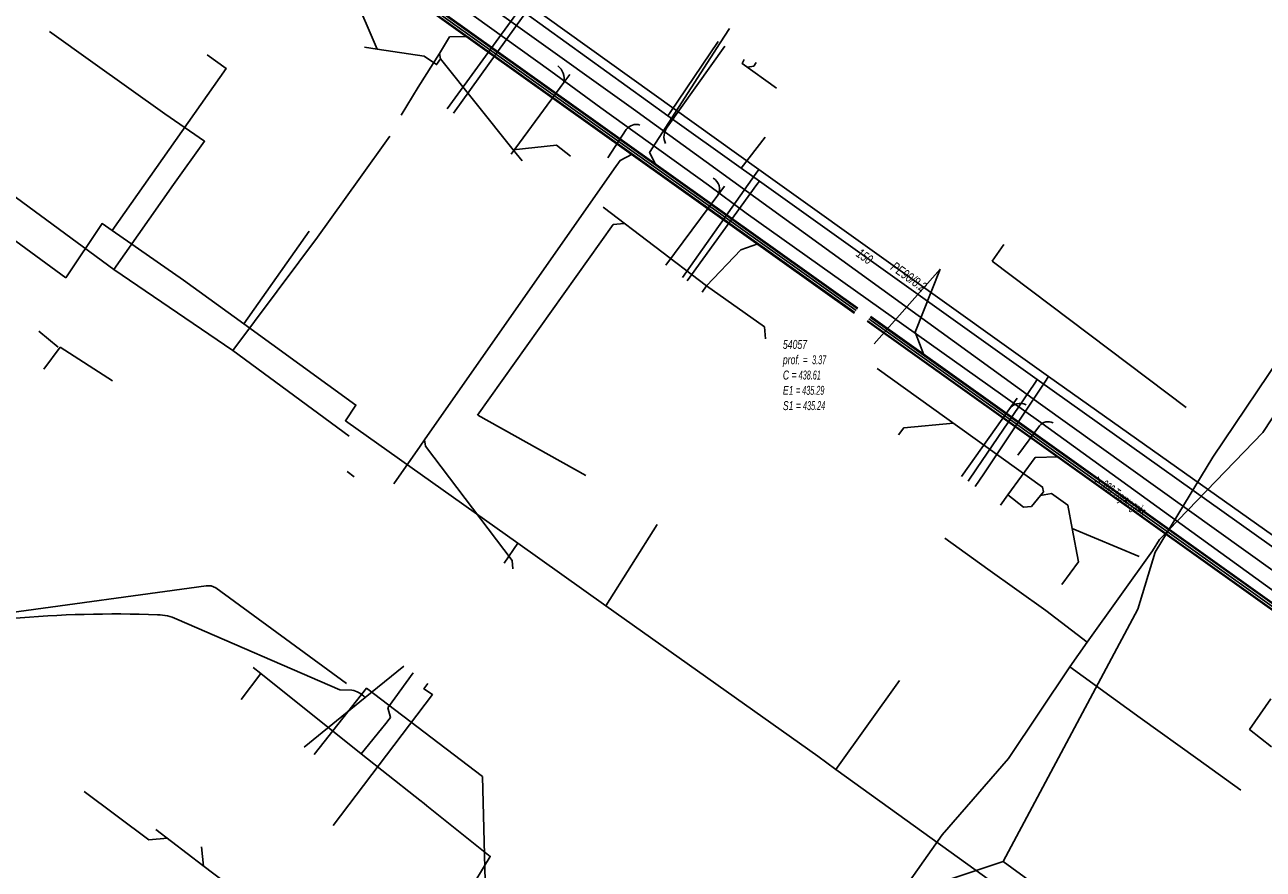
# Model space of a CAD drawing. Header units: metres. Extents: x 2695563 to 2696938, y 1260544 to 1262032.
# Tile 166 of 256: x 2696141 to 2696211, y 1261511 to 1261559. Entities that reach past the tile are written whole.
import ezdxf

# ---------------------------------------------------------------- set-up
doc = ezdxf.new("R2010")
doc.units = ezdxf.units.M
doc.header["$LTSCALE"] = 100
doc.linetypes.add('AUSGEZOGEN', pattern=[0])
for name, color, linetype in [('Eau portable_Cadastre des conduites_Conduite', 171, 'AUSGEZOGEN'), ('Eau potable_Cadastre des conduites_Conduite_Texte', 171, 'AUSGEZOGEN'), ('EU_Cadastre des conduites', 24, 'AUSGEZOGEN'), ('EU_Cadastre des conduites – Texte', 7, 'AUSGEZOGEN'), ('EU_Cadastre des conduites_Regard normalisé – Texte', 24, 'AUSGEZOGEN'), ('Gaz_Cadastre des conduites_Conduite', 32, 'AUSGEZOGEN'), ('Gaz_Cadastre des conduites_Conduite_Texte', 32, 'AUSGEZOGEN'), ('Réseau électrique_Cadastre des conduite_Bord du tracé', 1, 'AUSGEZOGEN'), ('Réseau électrique_Cadastre des conduite_Tronçon de tracé', 1, 'AUSGEZOGEN'), ('TV_Cadastre des conduites_CONDUITE', 92, 'AUSGEZOGEN'), ('Télécommunications_SW_Cadastre des conduites_Bord du tracé', 94, 'AUSGEZOGEN')]:
    doc.layers.add(name, color=color, linetype=linetype)
doc.styles.add('ARIAL', font='arial.ttf')

# ---------------------------------------------------------------- blocks, each defined once
blk = doc.blocks.new('COMPLEXOBJECT_1636')
at = {"layer": 'Réseau électrique_Cadastre des conduite_Bord du tracé', "color": 1, "linetype": 'AUSGEZOGEN', "transparency": 33554687}
for points in [[(6213.247, 11525.361), (6213.746, 11526.058), (6197.2, 11537.898), (6174.251, 11554.532), (6155.091, 11568.252), (6145.699, 11574.988)], [(6144.677, 11574.5), (6148.545, 11571.707), (6157.356, 11565.476), (6169.598, 11556.684), (6172.409, 11554.613), (6178.488, 11550.242), (6180.617, 11548.662), (6197.089, 11536.96), (6211.868, 11526.262), (6213.247, 11525.361)]]:
    blk.add_lwpolyline(points, dxfattribs=at)
blk = doc.blocks.new('COMPLEXOBJECT_1950')
at = {"layer": 'Réseau électrique_Cadastre des conduite_Tronçon de tracé', "color": 1, "linetype": 'AUSGEZOGEN', "transparency": 33554687}
blk.add_line((6158.073, 11522.146), (6150.701, 11527.541), dxfattribs=at)
blk.add_arc((6150.298, 11526.947), 0.718, 55.84515, 99.99498, dxfattribs=at)
blk = doc.blocks.new('COMPLEXOBJECT_1967')
at = {"layer": 'Réseau électrique_Cadastre des conduite_Tronçon de tracé', "color": 1, "linetype": 'AUSGEZOGEN', "transparency": 33554687}
blk.add_line((6176.153, 11553.51), (6179.411, 11558.09), dxfattribs=at)
blk.add_arc((6176.868, 11552.975), 0.892, 143.20233, 204.87799, dxfattribs=at)
blk = doc.blocks.new('COMPLEXOBJECT_2561')
at = {"layer": 'Réseau électrique_Cadastre des conduite_Tronçon de tracé', "color": 1, "linetype": 'AUSGEZOGEN', "transparency": 33554687}
blk.add_line((6157.707, 11521.789), (6148.504, 11525.78), dxfattribs=at)
blk.add_arc((6147.364, 11523.326), 2.706, 65.08851, 88.6266, dxfattribs=at)
blk = doc.blocks.new('COMPLEXOBJECT_2670')
at = {"layer": 'Réseau électrique_Cadastre des conduite_Tronçon de tracé', "color": 1, "linetype": 'AUSGEZOGEN', "transparency": 33554687}
blk.add_line((6195.934, 11535.027), (6197.139, 11536.677), dxfattribs=at)
blk.add_arc((6197.629, 11536.281), 0.63, 63.1394, 141.04001, dxfattribs=at)
blk = doc.blocks.new('COMPLEXOBJECT_2684')
at = {"layer": 'Réseau électrique_Cadastre des conduite_Tronçon de tracé', "color": 1, "linetype": 'AUSGEZOGEN', "transparency": 33554687}
blk.add_line((6173.852, 11553.384), (6172.803, 11551.797), dxfattribs=at)
blk.add_arc((6174.407, 11552.983), 0.685, 71.57092, 144.18214, dxfattribs=at)

msp = doc.modelspace()

# ---------------------------------------------------------------- hatches: boundary and pattern name
at = {"layer": 'Réseau électrique_Cadastre des conduite_Bord du tracé', "lineweight": 18, "transparency": 33554687}
h = msp.add_hatch(dxfattribs=at)
h.set_pattern_fill('MUSTER', color=1, scale=6075, style=0, pattern_type=2)
h.set_pattern_definition([(0, (2708005, 1273150), (6075, 6075), [6075, -6075]), (90, (2708005, 1273150), (-6075, 6075), [6075, -6075])])
h.paths.add_polyline_path([(2696214.217, 1261525.171), (2696214.716, 1261525.868), (2696198.17, 1261537.708), (2696175.221, 1261554.342), (2696156.061, 1261568.062), (2696146.669, 1261574.798), (2696146.604, 1261574.844), (2696146.538, 1261574.888), (2696146.471, 1261574.93), (2696146.403, 1261574.97), (2696146.333, 1261575.009), (2696146.263, 1261575.046), (2696146.192, 1261575.082), (2696146.12, 1261575.115), (2696146.047, 1261575.147), (2696145.973, 1261575.176), (2696145.899, 1261575.204), (2696145.824, 1261575.23), (2696145.748, 1261575.254), (2696145.672, 1261575.276), (2696145.595, 1261575.297), (2696145.518, 1261575.315), (2696145.44, 1261575.331), (2696145.362, 1261575.345), (2696145.284, 1261575.358), (2696145.205, 1261575.368), (2696145.126, 1261575.376), (2696145.047, 1261575.383), (2696144.968, 1261575.387), (2696144.889, 1261575.389), (2696144.809, 1261575.39), (2696144.73, 1261575.388), (2696144.65, 1261575.384), (2696144.571, 1261575.378), (2696144.492, 1261575.371), (2696144.414, 1261575.361), (2696144.335, 1261575.349), (2696144.471, 1261574.657), (2696144.561, 1261574.649), (2696144.598, 1261574.645), (2696144.634, 1261574.64), (2696144.671, 1261574.635), (2696144.707, 1261574.629), (2696144.744, 1261574.623), (2696144.78, 1261574.617), (2696144.816, 1261574.61), (2696144.853, 1261574.602), (2696144.889, 1261574.594), (2696144.925, 1261574.586), (2696144.961, 1261574.577), (2696144.996, 1261574.568), (2696145.032, 1261574.558), (2696145.067, 1261574.548), (2696145.103, 1261574.538), (2696145.138, 1261574.527), (2696145.173, 1261574.515), (2696145.208, 1261574.503), (2696145.243, 1261574.491), (2696145.278, 1261574.478), (2696145.312, 1261574.465), (2696145.346, 1261574.451), (2696145.381, 1261574.437), (2696145.415, 1261574.423), (2696145.448, 1261574.408), (2696145.482, 1261574.393), (2696145.515, 1261574.377), (2696145.549, 1261574.361), (2696145.582, 1261574.344), (2696145.614, 1261574.327), (2696145.647, 1261574.31), (2696149.515, 1261571.517), (2696158.326, 1261565.286), (2696170.568, 1261556.494), (2696173.379, 1261554.423), (2696179.458, 1261550.052), (2696181.587, 1261548.472), (2696198.059, 1261536.77), (2696212.838, 1261526.072)], flags=0)

# ---------------------------------------------------------------- linework, layer by layer
at = {"layer": 'Eau portable_Cadastre des conduites_Conduite', "color": 7, "linetype": 'AUSGEZOGEN', "transparency": 33554687}
for p, q in [((2696181.305, 1261551.01), (2696182.66, 1261552.766)), ((2696153.115, 1261521.054), (2696154.22, 1261522.52))]:
    msp.add_line(p, q, dxfattribs=at)
for points in [[(2696236.131, 1261511.368), (2696234.611, 1261512.855), (2696234.143, 1261513.284), (2696232.343, 1261514.851), (2696222.763, 1261521.44), (2696222.226, 1261521.795), (2696216.277, 1261526.05), (2696212.894, 1261528.496), (2696197.985, 1261539.099), (2696182.323, 1261550.29), (2696181.305, 1261551.01), (2696177.163, 1261553.969), (2696169.139, 1261559.759), (2696156.312, 1261569.024), (2696153.225, 1261571.18), (2696152.551, 1261571.681), (2696144.818, 1261577.199), (2696144.516, 1261577.414), (2696142.665, 1261578.735)], [(2696169.139, 1261559.759), (2696169.011, 1261559.58), (2696165.083, 1261554.112)], [(2696177.163, 1261553.969), (2696177.286, 1261554.151), (2696180.007, 1261558.166)], [(2696182.323, 1261550.29), (2696182.183, 1261550.095), (2696178.257, 1261544.657)], [(2696197.985, 1261539.099), (2696197.85, 1261538.9), (2696194.562, 1261534.061), (2696194.088, 1261533.364)], [(2696162.92, 1261515.59), (2696159.87, 1261517.99), (2696154.22, 1261522.52), (2696153.78, 1261522.87)], [(2696161.26, 1261519.714), (2696161.445, 1261519.944), (2696161.524, 1261520.041), (2696161.374, 1261520.592), (2696162.799, 1261522.571)], [(2696159.87, 1261517.99), (2696161.011, 1261519.405), (2696161.26, 1261519.714)], [(2696162.92, 1261515.59), (2696163.177, 1261515.384), (2696163.423, 1261515.188), (2696163.579, 1261515.064), (2696167.15, 1261512.21), (2696165.42, 1261509.36)]]:
    msp.add_lwpolyline(points, dxfattribs=at)
at = {"layer": 'EU_Cadastre des conduites', "color": 255, "transparency": 33554687}
for p, q in [((2696147.382, 1261571.773), (2696187.776, 1261542.986)), ((2696188.503, 1261542.519), (2696226.436, 1261515.46))]:
    msp.add_line(p, q, dxfattribs=at)
at = {"layer": 'EU_Cadastre des conduites', "linetype": 'AUSGEZOGEN', "transparency": 33554687}
for p, q in [((2696147.458, 1261571.879), (2696187.852, 1261543.092)), ((2696147.469, 1261571.895), (2696187.863, 1261543.108)), ((2696147.481, 1261571.911), (2696187.875, 1261543.124)), ((2696147.283, 1261571.635), (2696187.677, 1261542.848)), ((2696147.295, 1261571.651), (2696187.689, 1261542.864)), ((2696147.306, 1261571.667), (2696187.7, 1261542.88)), ((2696188.416, 1261542.397), (2696226.349, 1261515.338)), ((2696188.427, 1261542.413), (2696226.36, 1261515.354)), ((2696188.579, 1261542.625), (2696226.512, 1261515.566)), ((2696188.59, 1261542.641), (2696226.523, 1261515.582)), ((2696188.602, 1261542.657), (2696226.535, 1261515.598)), ((2696188.404, 1261542.381), (2696226.337, 1261515.322))]:
    msp.add_line(p, q, dxfattribs=at)
at = {"layer": 'EU_Cadastre des conduites', "color": 24, "linetype": 'AUSGEZOGEN', "transparency": 33554687}
for p, q in [((2696160.07, 1261557.83), (2696160.783, 1261557.723)), ((2696168.451, 1261552.051), (2696164.342, 1261557.174)), ((2696168.95, 1261551.43), (2696168.451, 1261552.051)), ((2696173.511, 1261548.81), (2696179.35, 1261544.39)), ((2696195.446, 1261545.778), (2696196.115, 1261546.714)), ((2696188.802, 1261541.104), (2696192.525, 1261545.33)), ((2696206.388, 1261537.522), (2696195.446, 1261545.778)), ((2696179.09, 1261544.03), (2696179.35, 1261544.39)), ((2696142.782, 1261540.924), (2696141.705, 1261541.821)), ((2696141.98, 1261539.682), (2696142.907, 1261540.924)), ((2696145.861, 1261539.031), (2696142.907, 1261540.924)), ((2696172.535, 1261533.687), (2696166.445, 1261537.095)), ((2696161.72, 1261533.228), (2696163.199, 1261535.345)), ((2696159.093, 1261533.917), (2696159.485, 1261533.62)), ((2696195.91, 1261532.01), (2696196.33, 1261532.59)), ((2696203.739, 1261529.115), (2696199.956, 1261530.699)), ((2696148.3, 1261513.733), (2696150.941, 1261511.702)), ((2696150.879, 1261512.748), (2696150.988, 1261511.666))]:
    msp.add_line(p, q, dxfattribs=at)
for points in [[(2696159.41, 1261560.94), (2696160.783, 1261557.723), (2696163.432, 1261557.326)], [(2696180.634, 1261558.882), (2696180.11, 1261558.08), (2696176.137, 1261551.901), (2696176.46, 1261551.235)], [(2696162.121, 1261554.012), (2696163.095, 1261555.578), (2696164.282, 1261557.486), (2696164.862, 1261558.419), (2696165.874, 1261558.435)], [(2696163.432, 1261557.326), (2696164.13, 1261556.859), (2696164.342, 1261557.176), (2696164.282, 1261557.486)], [(2696183.298, 1261555.532), (2696181.355, 1261556.911), (2696181.47, 1261557.146)], [(2696182.137, 1261556.979), (2696182.004, 1261556.763), (2696181.646, 1261556.72)], [(2696171.682, 1261551.688), (2696170.893, 1261552.309), (2696168.451, 1261552.051)], [(2696174.137, 1261550.983), (2696174.469, 1261551.458), (2696175.146, 1261551.803)], [(2696163.199, 1261535.345), (2696163.447, 1261535.7), (2696174.137, 1261550.983)], [(2696166.44, 1261537.098), (2696174.09, 1261547.84), (2696174.705, 1261547.905)], [(2696179.35, 1261544.39), (2696181.276, 1261546.405), (2696182.231, 1261546.754)], [(2696192.525, 1261545.33), (2696191.11, 1261541.766), (2696191.602, 1261540.492)], [(2696182.667, 1261541.392), (2696182.609, 1261542.069), (2696179.35, 1261544.39)], [(2696188.968, 1261539.716), (2696198.288, 1261533.035), (2696198.344, 1261532.773), (2696198.173, 1261532.565), (2696197.663, 1261531.948), (2696197.221, 1261531.897), (2696196.33, 1261532.59)], [(2696190.164, 1261535.974), (2696190.465, 1261536.376), (2696193.27, 1261536.631)], [(2696168.422, 1261528.425), (2696168.389, 1261528.896), (2696163.498, 1261535.35), (2696163.447, 1261535.7)], [(2696196.33, 1261532.59), (2696197.871, 1261534.701), (2696199.161, 1261534.732)], [(2696199.956, 1261530.699), (2696199.708, 1261532.017), (2696198.793, 1261532.673), (2696198.173, 1261532.565)], [(2696199.381, 1261527.543), (2696200.31, 1261528.812), (2696199.956, 1261530.699)], [(2696144.248, 1261515.879), (2696147.902, 1261513.145), (2696148.953, 1261513.248)], [(2696150.945, 1261511.693), (2696159.679, 1261505.089), (2696162.466, 1261505.239)]]:
    msp.add_lwpolyline(points, dxfattribs=at)
at = {"layer": 'Gaz_Cadastre des conduites_Conduite', "color": 32, "linetype": 'AUSGEZOGEN', "transparency": 33554687}
for points in [[(2696233.284, 1261514.698), (2696232.53, 1261515.302), (2696228.612, 1261517.983), (2696223.261, 1261521.704), (2696212.612, 1261529.369), (2696198.632, 1261539.264), (2696182.296, 1261550.95), (2696169.108, 1261560.386), (2696156.182, 1261569.653), (2696153.058, 1261571.912), (2696152.506, 1261572.314), (2696142.162, 1261579.617)], [(2696169.108, 1261560.386), (2696168.89, 1261560.087), (2696164.731, 1261554.364)], [(2696182.296, 1261550.95), (2696182.141, 1261550.729), (2696177.996, 1261544.843)], [(2696198.632, 1261539.264), (2696198.427, 1261538.956), (2696194.975, 1261533.782), (2696194.499, 1261533.068)], [(2696167.042, 1261504.229), (2696166.72, 1261516.71), (2696160.18, 1261521.696), (2696157.226, 1261517.95)]]:
    msp.add_lwpolyline(points, dxfattribs=at)
at = {"layer": 'Réseau électrique_Cadastre des conduite_Tronçon de tracé', "color": 1, "linetype": 'AUSGEZOGEN', "transparency": 33554687}
for p, q in [((2696168.328, 1261551.805), (2696171.304, 1261555.845)), ((2696171.304, 1261555.845), (2696171.629, 1261556.296)), ((2696177.058, 1261545.549), (2696179.986, 1261549.494)), ((2696179.986, 1261549.494), (2696180.354, 1261550.003)), ((2696196.42, 1261537.45), (2696196.853, 1261538.048)), ((2696193.716, 1261533.632), (2696196.42, 1261537.45)), ((2696151.143, 1261527.464), (2696139.623, 1261525.885)), ((2696160.102, 1261521.181), (2696162.281, 1261522.945)), ((2696159.346, 1261521.588), (2696158.677, 1261521.599)), ((2696156.669, 1261518.371), (2696160.102, 1261521.181))]:
    msp.add_line(p, q, dxfattribs=at)
msp.add_lwpolyline([(2696211.205, 1261518.39), (2696209.966, 1261519.376), (2696211.164, 1261521.096)], dxfattribs=at)
for centre, radius, start, end in [((2696170.399, 1261556.041), 0.926, 347.75695, 53.0328), ((2696179.364, 1261549.843), 0.713, 330.74074, 59.7494), ((2696197.028, 1261537.004), 0.754, 64.04633, 143.73853), ((2696146.023, 1261458.653), 67.23, 87.97481, 95.02109), ((2696158.993, 1261520.026), 1.601, 46.15286, 77.25467)]:
    msp.add_arc(centre, radius, start, end, dxfattribs=at)
at = {"layer": 'TV_Cadastre des conduites_CONDUITE', "color": 92, "linetype": 'AUSGEZOGEN', "transparency": 33554687}
for p, q in [((2696145.833, 1261547.502), (2696149.858, 1261544.706)), ((2696156.938, 1261547.463), (2696153.26, 1261542.241)), ((2696149.858, 1261544.706), (2696153.26, 1261542.241)), ((2696176.567, 1261530.928), (2696173.666, 1261526.348)), ((2696168.706, 1261529.872), (2696167.927, 1261528.745)), ((2696168.706, 1261529.872), (2696173.666, 1261526.348)), ((2696190.223, 1261522.13), (2696186.642, 1261517.117)), ((2696197.738, 1261510.702), (2696196.067, 1261511.917))]:
    msp.add_line(p, q, dxfattribs=at)
for points in [[(2696143.219, 1261544.831), (2696133.829, 1261551.704), (2696124.94, 1261558.417), (2696120.577, 1261562.677), (2696110.616, 1261570.025)], [(2696145.833, 1261547.502), (2696152.263, 1261556.628), (2696151.196, 1261557.402)], [(2696196.067, 1261511.917), (2696203.664, 1261526.157), (2696204.638, 1261529.368), (2696207.883, 1261534.724), (2696216.654, 1261547.722), (2696216.846, 1261548.301)], [(2696143.219, 1261544.831), (2696145.27, 1261547.894), (2696145.833, 1261547.502)], [(2696153.26, 1261542.241), (2696159.58, 1261537.662), (2696158.986, 1261536.778), (2696168.706, 1261529.872)], [(2696173.666, 1261526.348), (2696185.618, 1261517.856), (2696186.642, 1261517.117)], [(2696163.633, 1261521.967), (2696163.409, 1261521.659), (2696163.886, 1261521.34), (2696158.295, 1261513.95)], [(2696186.642, 1261517.117), (2696194.547, 1261511.412), (2696196.986, 1261509.651)], [(2696196.067, 1261511.917), (2696194.547, 1261511.412), (2696184.531, 1261508.081), (2696179.427, 1261503.019), (2696178.502, 1261499.154), (2696178.286, 1261498.584), (2696184.079, 1261492.501), (2696180.504, 1261487.309), (2696179.993, 1261486.566)]]:
    msp.add_lwpolyline(points, dxfattribs=at)
at = {"layer": 'Télécommunications_SW_Cadastre des conduites_Bord du tracé', "color": 94, "linetype": 'AUSGEZOGEN', "transparency": 33554687}
for p, q in [((2696145.923, 1261545.297), (2696152.646, 1261540.744)), ((2696152.646, 1261540.744), (2696159.19, 1261535.9)), ((2696200.808, 1261524.287), (2696199.822, 1261522.902))]:
    msp.add_line(p, q, dxfattribs=at)
for points in [[(2696145.923, 1261545.297), (2696149.296, 1261550.1), (2696151.047, 1261552.535), (2696148.813, 1261554.072), (2696144.747, 1261556.982), (2696142.307, 1261558.728)], [(2696130.197, 1261556.928), (2696135.579, 1261552.913), (2696145.923, 1261545.297)], [(2696152.646, 1261540.744), (2696156.35, 1261545.716), (2696157.403, 1261547.13), (2696159.736, 1261550.379), (2696161.486, 1261552.815)], [(2696216.552, 1261544.789), (2696214.999, 1261542.61), (2696210.707, 1261536.104), (2696204.891, 1261530.089), (2696204.484, 1261529.45), (2696200.808, 1261524.287)], [(2696192.772, 1261530.148), (2696195.213, 1261528.403), (2696198.467, 1261526.077), (2696200.808, 1261524.287)], [(2696176.582, 1261490.689), (2696183.022, 1261499.81), (2696192.633, 1261513.421), (2696196.374, 1261517.733), (2696199.822, 1261522.902)], [(2696209.472, 1261515.94), (2696207.037, 1261517.693), (2696203.791, 1261520.03), (2696199.822, 1261522.902)]]:
    msp.add_lwpolyline(points, dxfattribs=at)

# ---------------------------------------------------------------- block references
at = {"layer": 'Réseau électrique_Cadastre des conduite_Bord du tracé', "color": 1, "linetype": 'AUSGEZOGEN', "lineweight": -3, "transparency": 33554687}
msp.add_blockref('COMPLEXOBJECT_1636', (2690000.97, 1249999.81), dxfattribs=at)
at = {"layer": 'Réseau électrique_Cadastre des conduite_Tronçon de tracé', "color": 1, "linetype": 'AUSGEZOGEN', "lineweight": -3, "transparency": 33554687}
for name in ['COMPLEXOBJECT_1967', 'COMPLEXOBJECT_2684', 'COMPLEXOBJECT_2670', 'COMPLEXOBJECT_1950', 'COMPLEXOBJECT_2561']:
    msp.add_blockref(name, (2690000.97, 1249999.81), dxfattribs=at)

# ---------------------------------------------------------------- texts
at = {"layer": 'Eau potable_Cadastre des conduites_Conduite_Texte', "color": 7, "transparency": 33554687, "insert": (2696188.258, 1261546.042), "char_height": 0.55426, "width": 1.10014, "attachment_point": 5, "rotation": 324.4527, "style": 'ARIAL'}
msp.add_mtext('\\A1;{\\fArial|i1|b0;\\H0.554263;\\W0.700000;\\C7;150}\\P', dxfattribs=at)
at = {"layer": 'EU_Cadastre des conduites – Texte', "color": 24, "transparency": 33554687, "insert": (2696202.624, 1261532.476), "char_height": 0.55705, "width": 6, "attachment_point": 5, "rotation": 324.7299, "style": 'ARIAL'}
msp.add_mtext('\\A1;{\\fArial|b0|i1|c0|p34;\\W0.7;> \\W0.49;300 Tuyau grès}', dxfattribs=at)
at = {"layer": 'EU_Cadastre des conduites_Regard normalisé – Texte', "color": 24, "transparency": 33554687, "insert": (2696183.649, 1261541.332), "char_height": 0.50641, "width": 2.83248, "attachment_point": 1, "line_spacing_factor": 1.024096, "style": 'ARIAL'}
msp.add_mtext('\\A1;{\\fArial|b0|i1|c0|p34;\\W0.69314;54057}\\P{\\fArial|b0|i1|c0|p34;\\H0.99721x;\\W0.69314;prof. = \\W0.4852; 3.37}\\P{\\fArial|b0|i1|c0|p34;\\H0.99721x;\\W0.69314;C =\\W0.4852; 438.61}\\P{\\fArial|b0|i1|c0|p34;\\H0.99721x;\\W0.69314;E1 \\W0.4852;= 435.29}\\P{\\fArial|b0|i1|c0|p34;\\H0.99721x;\\W0.69314;S1 =\\W0.4852; 435.24}', dxfattribs=at)
at = {"layer": 'Gaz_Cadastre des conduites_Conduite_Texte', "color": 32, "transparency": 33554687, "insert": (2696190.75, 1261544.895), "char_height": 0.55825, "width": 2.44918, "attachment_point": 5, "rotation": 324.4221, "style": 'ARIAL'}
msp.add_mtext('\\A1;{\\fArial|i1|b0;\\H0.558250;\\W0.700000;\\C32;PE90/8.2}\\P', dxfattribs=at)

doc.saveas('drawing.dxf')
